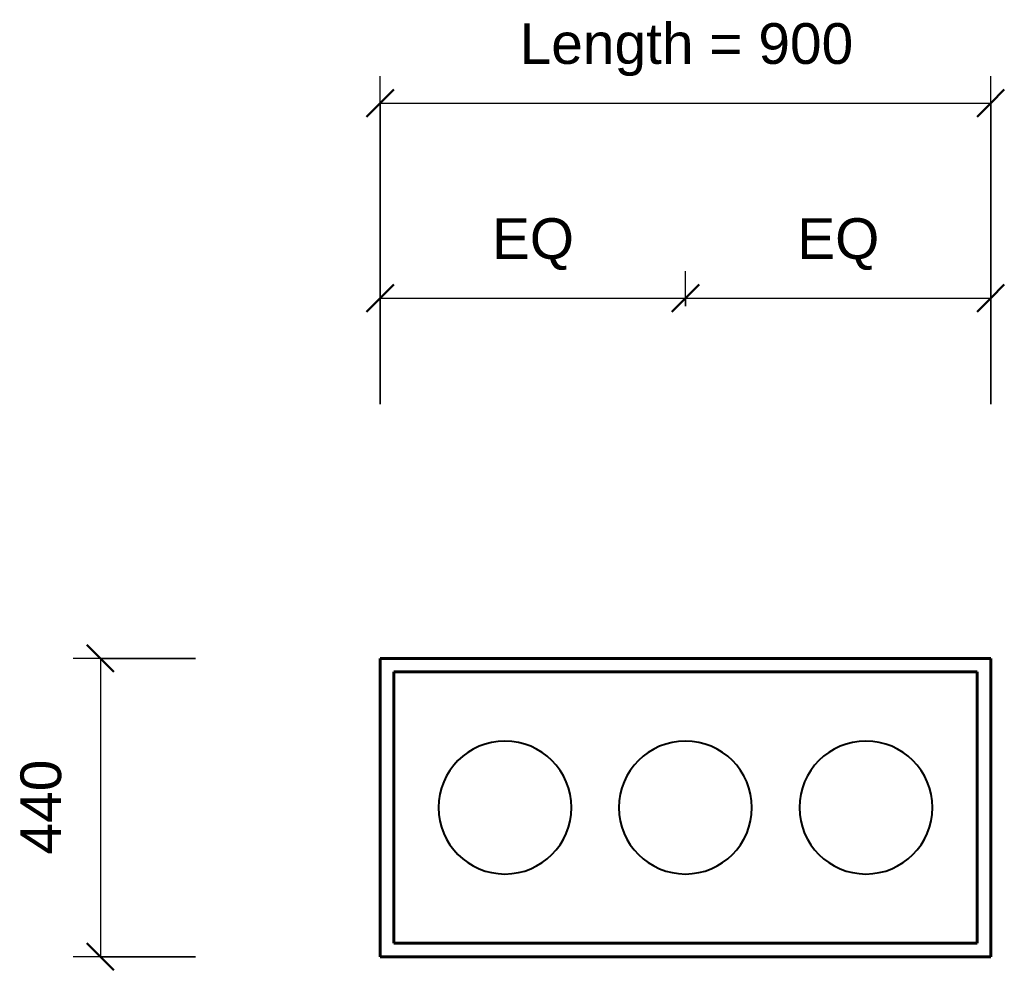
# Model space of a CAD drawing. Header units: millimetres. Extents: x -981 to 470, y -240 to 1162.
import ezdxf

# ---------------------------------------------------------------- set-up
doc = ezdxf.new("R2010")
doc.units = ezdxf.units.MM
for name, color, linetype, lineweight in [('A-ANNO-DIMS', 211, 'Continuous', 30), ('A-ANNO-DIMS-20', 211, 'Continuous', 30), ('I-FURN', 30, 'Continuous', 40)]:
    doc.layers.add(name, color=color, linetype=linetype, lineweight=lineweight)
doc.styles.add('Arial', font='arial.ttf', dxfattribs={"height": 60})
doc.dimstyles.new('Linear', dxfattribs={"dimscale": 304.8, "dimtxt": 61.215564, "dimasz": 0.131234, "dimexe": 0.131234, "dimexo": 0.131234, "dimgap": 0.131234, "dimtad": 1, "dimdec": 0, "dimzin": 0, "dimdsep": 46, "dimtxsty": 'Arial', "dimblk1": 'OBLIQUE', "dimblk2": 'OBLIQUE', "dimsah": 1, "dimcen": 0.09, "dimazin": 0, "dimtfac": 1, "dimtdec": 4, "dimtix": 1, "dimtmove": 0, "dimatfit": 3, "dimfxl": 1, "dimtvp": 1, "dimtfill": 1, "dimtolj": 1, "dimtzin": 0, "dimarcsym": 2})

# ---------------------------------------------------------------- blocks, each defined once
blk = doc.blocks.new('DIMBLOCK1-Ref_ Level')
at = {"layer": 'A-ANNO-DIMS-20', "lineweight": 50}
for p, q in [((-862.3, 220), (-882.3, 240)), ((-862.3, 220), (-842.3, 200)), ((-862.3, -220), (-882.3, -200)), ((-862.3, -220), (-842.3, -240))]:
    blk.add_line(p, q, dxfattribs=at)
at = {"layer": 'A-ANNO-DIMS-20'}
for p, q in [((-722, 220), (-902.3, 220)), ((-862.3, 220), (-862.3, -220)), ((-862.3, 220), (-722, 220)), ((-722, -220), (-902.3, -220)), ((-862.3, -220), (-722, -220))]:
    blk.add_line(p, q, dxfattribs=at)
at = {"layer": 'A-ANNO-DIMS-20', "color": 0, "insert": (-980.2, -69.2), "char_height": 60, "width": 166.13, "attachment_point": 1, "rotation": 90, "line_spacing_factor": 0.941778, "style": 'Arial', "bg_fill": 3, "box_fill_scale": 1.25, "bg_fill_color": 256, "bg_fill_true_color": 13158600, "bg_fill_transparency": 0}
blk.add_mtext('440', dxfattribs=at)
blk = doc.blocks.new('_Oblique')
at = {"color": 0, "linetype": 'ByBlock', "lineweight": -2}
blk.add_line((-0.5, -0.5), (0.5, 0.5), dxfattribs=at)
blk = doc.blocks.new('DIMBLOCK2-Ref_ Level')
at = {"layer": 'A-ANNO-DIMS-20'}
for p, q in [((-450, 594.8), (-450, 791)), ((0, 739.3), (0, 791)), ((-450, 751), (0, 751)), ((-450, 751), (-450, 594.8)), ((0, 751), (0, 739.3))]:
    blk.add_line(p, q, dxfattribs=at)
at = {"layer": 'A-ANNO-DIMS-20', "lineweight": 50}
for p, q in [((-450, 751), (-430, 771)), ((0, 751), (20, 771)), ((-450, 751), (-470, 731)), ((0, 751), (-20, 731))]:
    blk.add_line(p, q, dxfattribs=at)
at = {"layer": 'A-ANNO-DIMS-20', "color": 0, "insert": (-285.3, 868.9), "char_height": 60, "width": 144.657, "attachment_point": 1, "line_spacing_factor": 0.941778, "style": 'Arial', "bg_fill": 3, "box_fill_scale": 1.25, "bg_fill_color": 256, "bg_fill_true_color": 13158600, "bg_fill_transparency": 0}
blk.add_mtext('EQ', dxfattribs=at)
blk = doc.blocks.new('DIMBLOCK3-Ref_ Level')
at = {"layer": 'A-ANNO-DIMS-20'}
for p, q in [((0, 739.3), (0, 791)), ((450, 594.8), (450, 791)), ((0, 751), (450, 751)), ((0, 751), (0, 739.3)), ((450, 751), (450, 594.8))]:
    blk.add_line(p, q, dxfattribs=at)
at = {"layer": 'A-ANNO-DIMS-20', "lineweight": 50}
for p, q in [((0, 751), (20, 771)), ((450, 751), (470, 771)), ((0, 751), (-20, 731)), ((450, 751), (430, 731))]:
    blk.add_line(p, q, dxfattribs=at)
at = {"layer": 'A-ANNO-DIMS-20', "color": 0, "insert": (164.7, 868.9), "char_height": 60, "width": 144.657, "attachment_point": 1, "line_spacing_factor": 0.941778, "style": 'Arial', "bg_fill": 3, "box_fill_scale": 1.25, "bg_fill_color": 256, "bg_fill_true_color": 13158600, "bg_fill_transparency": 0}
blk.add_mtext('EQ', dxfattribs=at)
blk = doc.blocks.new('DIMBLOCK4-Ref_ Level')
at = {"layer": 'A-ANNO-DIMS-20'}
for p, q in [((-450, 594.8), (-450, 1078.6)), ((450, 594.8), (450, 1078.6)), ((-450, 1038.6), (450, 1038.6)), ((-450, 1038.6), (-450, 594.8)), ((450, 1038.6), (450, 594.8))]:
    blk.add_line(p, q, dxfattribs=at)
at = {"layer": 'A-ANNO-DIMS-20', "lineweight": 50}
for p, q in [((-450, 1038.6), (-430, 1058.6)), ((450, 1038.6), (470, 1058.6)), ((-450, 1038.6), (-470, 1018.6)), ((450, 1038.6), (430, 1018.6))]:
    blk.add_line(p, q, dxfattribs=at)
at = {"layer": 'A-ANNO-DIMS-20', "color": 0, "insert": (-244.4, 1156.5), "char_height": 60, "width": 586.539, "attachment_point": 1, "line_spacing_factor": 0.941778, "style": 'Arial', "bg_fill": 3, "box_fill_scale": 1.25, "bg_fill_color": 256, "bg_fill_true_color": 13158600, "bg_fill_transparency": 0}
blk.add_mtext('Length = 900', dxfattribs=at)

msp = doc.modelspace()

# ---------------------------------------------------------------- linework, layer by layer
at = {"color": 8, "lineweight": 60}
for p, q in [((450, 220), (-450, 220)), ((-450, 220), (-450, -220)), ((-450, -220), (-450, 220)), ((-450, 220), (450, 220)), ((450, -220), (450, 220)), ((450, 220), (450, -220)), ((430, 200), (-430, 200)), ((-430, 200), (-430, -200)), ((-430, -200), (-430, 200)), ((-430, 200), (430, 200)), ((-430, 200), (430, 200)), ((-430, -200), (-430, 200)), ((-430, 200), (-430, -200)), ((430, 200), (-430, 200)), ((430, -200), (430, 200)), ((430, 200), (430, -200)), ((430, 200), (430, -200)), ((430, -200), (430, 200)), ((-430, -200), (430, -200)), ((430, -200), (-430, -200)), ((430, -200), (-430, -200)), ((-430, -200), (430, -200)), ((-450, -220), (450, -220)), ((450, -220), (-450, -220))]:
    msp.add_line(p, q, dxfattribs=at)
at = {"layer": 'I-FURN'}
for p, q in [((450, 220), (-450, 220)), ((-450, 220), (-450, -220)), ((-450, -220), (-450, 220)), ((-450, 220), (450, 220)), ((-392, 220), (-399, 220)), ((-399, 220), (-391.9, 220)), ((392, 220), (399.1, 220)), ((399, 220), (392, 220)), ((450, -220), (450, 220)), ((450, 220), (450, -220)), ((-430, 200), (430, 200)), ((-430, -200), (-430, 200)), ((-430, 200), (-430, -200)), ((430, 200), (-430, 200)), ((430, 200), (-430, 200)), ((-430, 200), (-430, -200)), ((-430, -200), (-430, 200)), ((-430, 200), (430, 200)), ((430, 200), (-430, 200)), ((-430, 200), (-430, -200)), ((-430, -200), (-430, 200)), ((-430, 200), (430, 200)), ((430, 200), (430, -200)), ((430, -200), (430, 200)), ((430, -200), (430, 200)), ((430, 200), (430, -200)), ((430, -200), (430, 200)), ((430, 200), (430, -200)), ((430, -200), (-430, -200)), ((-430, -200), (430, -200)), ((-430, -200), (430, -200)), ((430, -200), (-430, -200)), ((-430, -200), (430, -200)), ((430, -200), (-430, -200)), ((-450, -220), (450, -220)), ((450, -220), (-450, -220))]:
    msp.add_line(p, q, dxfattribs=at)
for centre, start, end in [((-266, 0), 0, 180), ((-266, 0), 0, 180), ((0, 0), 0, 180), ((0, 0), 0, 180), ((266, 0), 0, 180), ((266, 0), 0, 180), ((-266, 0), 180, 360), ((0, 0), 180, 0), ((266, 0), 180, 0), ((266, 0), 180, 360), ((-266, 0), 180, 0), ((0, 0), 180, 360)]:
    msp.add_arc(centre, 98, start, end, dxfattribs=at)

# ---------------------------------------------------------------- dimensions: what is measured, and where the dimension line sits
at = {"layer": 'A-ANNO-DIMS'}
dim = msp.add_linear_dim(base=(0, 751), p1=(-450, 554.8), p2=(0, 779.3), dimstyle='Linear', override={"dimpost": '<>', "dimfxl": 502.879327}, dxfattribs=at)
dim.commit()
dim.dimension.update_dxf_attribs({"geometry": 'DIMBLOCK2-Ref_ Level', "text_midpoint": (-225, 821.6)})
dim = msp.add_linear_dim(base=(-862.3, -220), p1=(-682, 220), p2=(-682, -220), angle=90, dimstyle='Linear', override={"dimpost": '<>', "dimfxl": 440}, dxfattribs=at)
dim.commit()
dim.dimension.update_dxf_attribs({"geometry": 'DIMBLOCK1-Ref_ Level', "text_midpoint": (-933, 0)})

# ---------------------------------------------------------------- next in the draw order: dimensions: what is measured, and where the dimension line sits
dim = msp.add_linear_dim(base=(450, 751), p1=(0, 779.3), p2=(450, 554.8), dimstyle='Linear', override={"dimpost": '<>', "dimfxl": 502.879327}, dxfattribs=at)
dim.commit()
dim.dimension.update_dxf_attribs({"geometry": 'DIMBLOCK3-Ref_ Level', "text_midpoint": (225, 821.6)})

# ---------------------------------------------------------------- next in the draw order: dimensions: what is measured, and where the dimension line sits
dim = msp.add_linear_dim(base=(450, 1038.6), p1=(-450, 554.8), p2=(450, 554.8), dimstyle='Linear', override={"dimpost": '<>', "dimfxl": 900}, dxfattribs=at)
dim.commit()
dim.dimension.update_dxf_attribs({"geometry": 'DIMBLOCK4-Ref_ Level', "text_midpoint": (0, 1109.2)})

doc.saveas('drawing.dxf')
